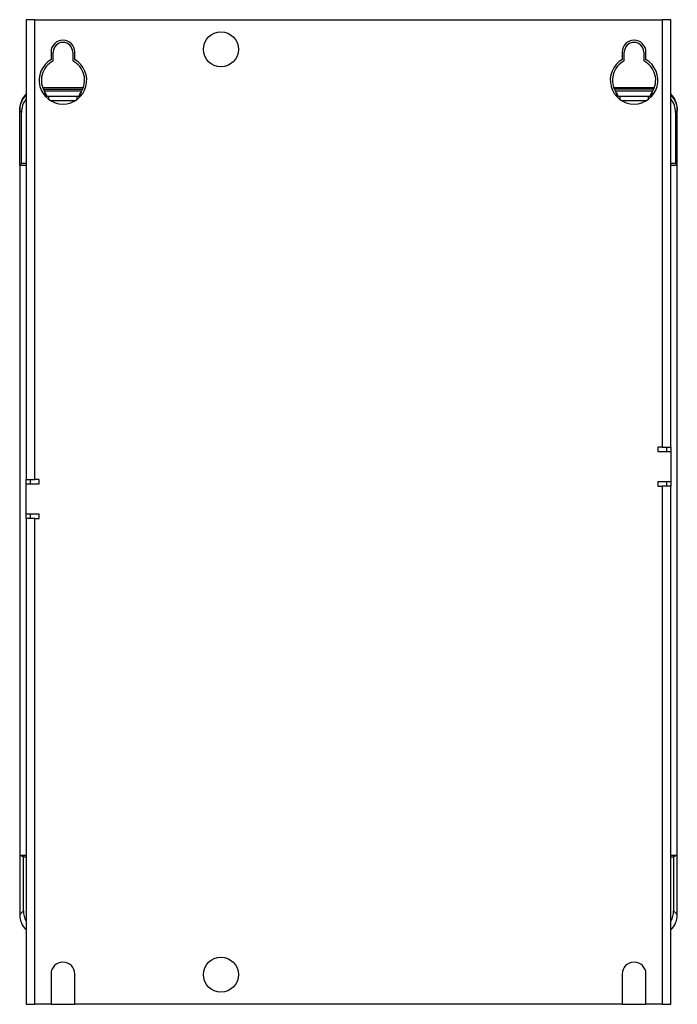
# Model space of a CAD drawing. Header units: millimetres. Extents: x 4 to 308, y 4 to 459.
import ezdxf

# ---------------------------------------------------------------- set-up
doc = ezdxf.new("R2010")
doc.units = ezdxf.units.MM

msp = doc.modelspace()

# ---------------------------------------------------------------- linework, layer by layer
at = {"color": 7, "linetype": 'Continuous', "lineweight": 25}
for p, q in [((7.34, 459.32), (7.34, 246.82)), ((11.34, 459.32), (7.34, 459.32)), ((11.34, 246.82), (11.34, 459.32)), ((11.34, 459.32), (301.34, 459.32)), ((301.34, 459.32), (301.34, 261.82)), ((305.34, 459.32), (301.34, 459.32)), ((305.34, 261.82), (305.34, 459.32)), ((18.84, 444.32), (18.84, 440.84)), ((19.84, 440.25), (19.84, 444.32)), ((28.84, 444.32), (28.84, 440.25)), ((29.84, 440.84), (29.84, 444.32)), ((282.84, 444.32), (282.84, 440.84)), ((283.84, 440.25), (283.84, 444.32)), ((292.84, 444.32), (292.84, 440.25)), ((293.84, 440.84), (293.84, 444.32)), ((33.71, 427.84), (14.96, 427.84)), ((297.71, 427.84), (278.96, 427.84)), ((15.22, 427.2), (33.45, 427.2)), ((15.61, 426.42), (33.06, 426.42)), ((16.79, 423.31), (15.98, 425.82)), ((17.72, 423.82), (17.72, 422.53)), ((30.95, 423.82), (17.72, 423.82)), ((30.95, 422.53), (30.95, 423.82)), ((32.69, 425.82), (31.88, 423.31)), ((297.45, 427.2), (279.22, 427.2)), ((279.61, 426.42), (297.06, 426.42)), ((281.72, 423.82), (281.72, 422.53)), ((294.95, 423.82), (281.72, 423.82)), ((294.95, 422.53), (294.95, 423.82)), ((296.69, 425.82), (295.88, 423.31)), ((29.88, 421.82), (18.79, 421.82)), ((293.88, 421.82), (282.79, 421.82)), ((4.34, 417.84), (4.34, 417.22)), ((5.12, 416.44), (4.34, 417.22)), ((4.34, 392.09), (4.34, 417.22)), ((5.12, 392.87), (5.12, 416.44)), ((308.34, 417.22), (307.55, 416.44)), ((307.55, 416.44), (307.55, 392.87)), ((308.34, 417.22), (308.34, 417.84)), ((308.34, 392.09), (308.34, 417.22)), ((5.12, 392.87), (4.34, 392.09)), ((4.34, 392.09), (7.34, 392.09)), ((4.34, 392.09), (4.34, 73.03)), ((7.34, 392.87), (5.12, 392.87)), ((307.55, 392.87), (305.34, 392.87)), ((305.34, 392.09), (308.34, 392.09)), ((308.34, 392.09), (307.55, 392.87)), ((308.34, 73.03), (308.34, 392.09)), ((301.34, 261.82), (299.34, 261.82)), ((299.34, 261.82), (299.34, 259.82)), ((299.34, 259.82), (305.34, 259.82)), ((301.34, 261.82), (305.34, 261.82)), ((303.34, 261.82), (303.34, 259.82)), ((305.34, 261.82), (305.34, 259.82)), ((305.34, 259.82), (305.34, 245.82)), ((7.34, 246.82), (11.34, 246.82)), ((7.34, 244.82), (7.34, 246.82)), ((9.34, 244.82), (9.34, 246.82)), ((13.34, 246.82), (11.34, 246.82)), ((13.34, 244.82), (13.34, 246.82)), ((299.34, 245.82), (299.34, 243.82)), ((305.34, 245.82), (299.34, 245.82)), ((303.34, 245.82), (303.34, 243.82)), ((305.34, 245.82), (305.34, 243.82)), ((7.34, 230.82), (7.34, 244.82)), ((7.34, 244.82), (13.34, 244.82)), ((299.34, 243.82), (301.34, 243.82)), ((301.34, 243.82), (301.34, 4.32)), ((305.34, 243.82), (301.34, 243.82)), ((305.34, 4.32), (305.34, 243.82)), ((13.34, 230.82), (7.34, 230.82)), ((7.34, 228.82), (7.34, 230.82)), ((7.34, 228.82), (7.34, 4.32)), ((11.34, 228.82), (7.34, 228.82)), ((9.34, 228.82), (9.34, 230.82)), ((11.34, 4.32), (11.34, 228.82)), ((11.34, 228.82), (13.34, 228.82)), ((13.34, 228.82), (13.34, 230.82)), ((4.34, 73.03), (4.34, 45.8)), ((6.05, 72.45), (4.34, 73.03)), ((7.34, 73.03), (4.34, 73.03)), ((308.34, 73.03), (305.34, 73.03)), ((308.34, 73.03), (306.62, 72.45)), ((308.34, 45.8), (308.34, 73.03)), ((6.05, 47.52), (6.05, 72.45)), ((6.05, 72.45), (7.34, 72.45)), ((305.34, 72.45), (306.62, 72.45)), ((306.62, 72.45), (306.62, 47.52)), ((6.05, 47.52), (4.34, 45.8)), ((308.34, 45.8), (306.62, 47.52)), ((18.84, 18.32), (18.84, 4.32)), ((29.84, 4.32), (29.84, 18.32)), ((282.84, 18.32), (282.84, 4.32)), ((293.84, 4.32), (293.84, 18.32)), ((7.34, 4.32), (11.34, 4.32)), ((18.84, 4.32), (11.34, 4.32)), ((18.84, 4.32), (29.84, 4.32)), ((282.84, 4.32), (29.84, 4.32)), ((282.84, 4.32), (293.84, 4.32)), ((301.34, 4.32), (293.84, 4.32)), ((301.34, 4.32), (305.34, 4.32))]:
    msp.add_line(p, q, dxfattribs=at)
for centre in [(97.34, 445.62), (97.34, 18.02)]:
    msp.add_circle(centre, 8.09, dxfattribs=at)
for centre, radius, start, end in [((24.34, 444.32), 5.5, 0, 180), ((24.34, 444.32), 4.5, 0, 180), ((288.34, 444.32), 5.5, 0, 180), ((288.34, 444.32), 4.5, 0, 180), ((24.34, 431.32), 11, 120, 60), ((24.34, 431.32), 10, 116.7437, 213.367), ((24.34, 431.32), 10, 326.633, 63.2563), ((288.34, 431.32), 11, 120, 60), ((288.34, 431.32), 10, 116.7437, 213.367), ((288.34, 431.32), 10, 326.633, 63.2563), ((14.34, 417.84), 10, 134.427, 180), ((298.34, 417.84), 10, 360, 45.573), ((24.34, 18.32), 5.5, 0, 180), ((288.34, 18.32), 5.5, 0, 180)]:
    msp.add_arc(centre, radius, start, end, dxfattribs=at)
for centre, major_axis, start_param, end_param in [((15.13, 416.41), (-7.09, 7.09), 0.105332, 0.784029), ((297.54, 416.41), (-7.09, -7.09), 2.357565, 3.03626), ((14.35, 45.83), (7.09, 7.09), 2.357564, 3.152387), ((16.06, 47.55), (7.09, 7.09), 2.357564, 2.870113), ((296.61, 47.55), (7.09, -7.09), 0.27148, 0.784029), ((298.32, 45.83), (7.09, -7.09), 6.272391, 7.067214)]:
    msp.add_ellipse(centre, major_axis=major_axis, ratio=0.997265, start_param=start_param, end_param=end_param, dxfattribs=at)
for points, knots in [([(6.02, 422.77), (6.08, 422.86), (6.2, 423.04), (6.4, 423.3), (6.6, 423.56), (6.81, 423.81), (7.03, 424.05), (7.18, 424.2), (7.26, 424.28)], [0, 0, 0, 0, 0.166973, 0.333584, 0.500013, 0.666439, 0.833042, 1, 1, 1, 1]), ([(17.11, 423.82), (16.96, 424.17), (16.66, 424.88), (16.21, 425.5), (15.98, 425.82)], [0, 0, 0, 0, 0.492955, 1, 1, 1, 1]), ([(17.72, 423.82), (17.69, 423.82), (17.59, 423.82), (17.3, 423.82), (17.11, 423.82)], [0, 0, 0, 0, 0.325963, 1, 1, 1, 1]), ([(31.56, 423.82), (31.45, 423.82), (31.31, 423.82), (31.06, 423.82), (30.95, 423.82), (30.95, 423.82)], [0, 0, 0, 0, 0.5, 0.5, 1, 1, 1, 1]), ([(32.69, 425.82), (32.48, 425.5), (32.25, 425.19), (31.85, 424.53), (31.68, 424.19), (31.56, 423.82)], [0, 0, 0, 0, 0.5, 0.5, 1, 1, 1, 1]), ([(281.11, 423.82), (280.99, 424.19), (280.82, 424.53), (280.42, 425.19), (280.19, 425.5), (279.98, 425.82)], [0, 0, 0, 0, 0.5, 0.5, 1, 1, 1, 1]), ([(280.79, 423.31), (280.68, 423.74), (280.55, 424.16), (280.27, 424.99), (280.12, 425.4), (279.98, 425.82)], [0, 0, 0, 0, 0.5, 0.5, 1, 1, 1, 1]), ([(281.72, 423.82), (281.72, 423.82), (281.61, 423.82), (281.36, 423.82), (281.22, 423.82), (281.11, 423.82)], [0, 0, 0, 0, 0.5, 0.5, 1, 1, 1, 1]), ([(295.56, 423.82), (295.45, 423.82), (295.31, 423.82), (295.06, 423.82), (294.95, 423.82), (294.95, 423.82)], [0, 0, 0, 0, 0.5, 0.5, 1, 1, 1, 1]), ([(296.69, 425.82), (296.48, 425.5), (296.25, 425.19), (295.85, 424.53), (295.68, 424.19), (295.56, 423.82)], [0, 0, 0, 0, 0.5, 0.5, 1, 1, 1, 1]), ([(305.41, 424.28), (305.49, 424.2), (305.64, 424.05), (305.86, 423.81), (306.07, 423.56), (306.27, 423.3), (306.47, 423.04), (306.59, 422.86), (306.65, 422.77)], [0, 0, 0, 0, 0.166958, 0.333561, 0.499987, 0.666416, 0.833027, 1, 1, 1, 1]), ([(4.34, 417.22), (4.34, 417.33), (4.34, 417.55), (4.35, 417.88), (4.38, 418.2), (4.42, 418.53), (4.47, 418.85), (4.53, 419.17), (4.59, 419.49), (4.67, 419.81), (4.79, 420.21), (4.95, 420.69), (5.17, 421.23), (5.42, 421.76), (5.7, 422.27), (5.91, 422.6), (6.02, 422.77)], [0, 0, 0, 0, 0.056011, 0.111807, 0.167447, 0.222991, 0.2785, 0.334033, 0.389653, 0.445417, 0.501387, 0.601438, 0.700977, 0.800352, 0.899911, 1, 1, 1, 1]), ([(306.65, 422.77), (306.71, 422.68), (306.83, 422.49), (307, 422.21), (307.16, 421.93), (307.31, 421.64), (307.45, 421.34), (307.58, 421.04), (307.7, 420.74), (307.81, 420.43), (307.93, 420.03), (308.07, 419.55), (308.19, 418.97), (308.27, 418.39), (308.33, 417.81), (308.33, 417.42), (308.34, 417.22)], [0, 0, 0, 0, 0.055858, 0.111507, 0.167007, 0.222417, 0.277798, 0.33321, 0.388712, 0.444366, 0.50023, 0.600475, 0.700227, 0.799832, 0.899641, 1, 1, 1, 1])]:
    msp.add_open_spline(points, degree=3, knots=knots, dxfattribs=at)

doc.saveas('drawing.dxf')
